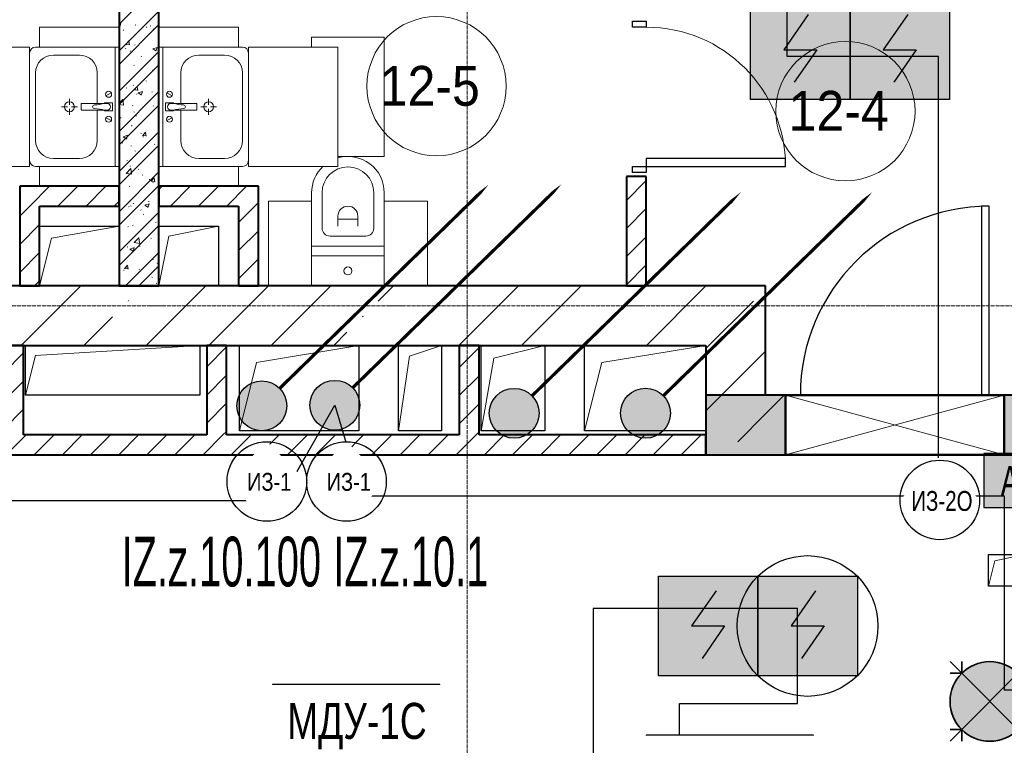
# Model space of a CAD drawing. Header units: millimetres. Extents: x -816133 to 919604, y 87941 to 147341.
# Tile 151 of 201: x -11502 to -6552, y 129264 to 132912. Entities that reach past the tile are written whole.
import ezdxf
from ezdxf.enums import TextEntityAlignment as Align

# ---------------------------------------------------------------- set-up
doc = ezdxf.new("R2010")
doc.units = ezdxf.units.MM
doc.set_wipeout_variables(frame=1)
doc.linetypes.add('ADSK_Линия сетки', pattern=[25, 20, -2.5, 0, -2.5])
doc.linetypes.add('Линия сетки', pattern=[25, 20, -2.5, 0, -2.5])
for name, color, linetype, lineweight in [('_АПС_Оборудование', 1, 'Continuous', 30), ('A-000-M_MASS', 7, 'Continuous', 18), ('A-010-A_ROOM', 7, 'Continuous', 20), ('A-200-M_WALL', 7, 'Continuous', 18), ('A-200-M_WALL_EXT', 7, 'Continuous', 18), ('A-200-M_WALL_INT', 7, 'Continuous', 18), ('A-200-M_WALL_PAT', 7, 'Continuous', 40), ('A-314-M_WINDOW', 7, 'Continuous', 18), ('A-325-M_DOOR', 7, 'Continuous', 18), ('A-325-M_DOOR_PANEL', 7, 'Continuous', 30), ('A-700-M_FFE', 7, 'Continuous', 18), ('M-520-M_DRAINAGE_FW', 7, 'Continuous', 18), ('RC-Извещатели_пожарные', 1, 'Continuous', 30), ('Z-030-M_GRID', 7, 'Continuous', 9), ('Z-060-M_DETAIL', 7, 'Continuous', 18), ('ОС', 5, 'Continuous', 25), ('СОУЭ', 1, 'Continuous', 30), ('СС-011-ПОЖ-СИГНАЛИЗАЦИЯ', 1, 'Continuous', 30), ('УГО АПС и АПЗ$0$_АПС_Оборудование', 1, 'Continuous', 30), ('УГО АПС и АПЗ$0$СС-011-ПОЖ-СИГНАЛИЗАЦИЯ', 1, 'Continuous', 30)]:
    doc.layers.add(name, color=color, linetype=linetype, lineweight=lineweight)
for name, color, linetype in [('EI_HATCH_GALV', 7, 'Continuous'), ('АПС', 5, 'Continuous'), ('ССПС', 5, 'Continuous')]:
    doc.layers.add(name, color=color, linetype=linetype)
doc.layers.add('УГО АПС и АПЗ$0$СС_СОУЭ', color=7, linetype='Continuous', lineweight=35, true_color=0x004961)
doc.styles.add('1111', font='ARIALN.TTF')
doc.styles.add('Arial Narrow', font='ARIALN.TTF', dxfattribs={"width": 0.9, "height": 600})
doc.styles.add('Arial Narrow_Нум', font='ARIALN.TTF', dxfattribs={"width": 0.7, "height": 250})
doc.styles.add('Arial_2', font='arial.ttf', dxfattribs={"width": 0.9, "height": 400})
doc.styles.add('CP.Text', font='arial.ttf')
doc.styles.add('ISOCPEUR', font='isocpeur.ttf', dxfattribs={"height": 300})

# ---------------------------------------------------------------- blocks, each defined once
blk = doc.blocks.new('10эт')
at = {"layer": 'A-200-M_WALL_PAT', "lineweight": 18}
h = blk.add_hatch(color=9, dxfattribs=at)
h.paths.add_polyline_path([(353851.7, 129601.1), (353851.7, 129901.1), (353751.1, 129901.1), (353751.1, 129601.1)])
h.paths.add_polyline_path([(352651.1, 129601.1), (352651.1, 129901.1), (352251.7, 129901.1), (352251.7, 129601.1)])
at = {"layer": 'A-000-M_MASS', "color": 9, "lineweight": 30}
for p, q in [((348901.7, 130751.1), (349301.7, 130751.1)), ((349501.7, 130751.1), (349801.7, 130751.1)), ((349801.7, 130751.1), (349801.7, 130451.1)), ((348831.7, 129901.1), (348831.7, 130151.1)), ((349706.7, 130151.1), (349706.7, 129901.1)), ((349906.7, 129721.1), (349906.7, 130151.1)), ((350506.7, 130151.1), (350506.7, 129721.1)), ((350706.7, 129721.1), (350706.7, 130151.1)), ((350921.7, 130151.1), (350921.7, 129721.1)), ((351121.7, 129721.1), (351121.7, 130151.1)), ((351441.7, 130151.1), (351441.7, 129721.1)), ((351641.7, 129721.1), (351641.7, 130151.1)), ((349706.7, 129901.1), (348831.7, 129901.1)), ((350506.7, 129721.1), (349906.7, 129721.1)), ((350921.7, 129721.1), (350706.7, 129721.1)), ((351441.7, 129721.1), (351121.7, 129721.1)), ((352251.7, 129721.1), (351641.7, 129721.1)), ((353671.7, 128940.9), (353671.7, 129100.9)), ((353671.7, 129100.9), (353851.7, 129100.9)), ((353851.7, 128940.9), (353671.7, 128940.9))]:
    blk.add_line(p, q, dxfattribs=at)
at = {"layer": 'A-000-M_MASS', "color": 9}
for p, q in [((348961.7, 130691.1), (349301.7, 130751.1)), ((349551.7, 130701.1), (349801.7, 130751.1)), ((348901.7, 130451.1), (348961.7, 130691.1)), ((349501.7, 130451.1), (349551.7, 130701.1)), ((348881.7, 130101.1), (349706.7, 130151.1)), ((349992.7, 130065.1), (350506.7, 130151.1)), ((350760.5, 130097.3), (350921.7, 130151.1)), ((351185.7, 130087.1), (351441.7, 130151.1)), ((351727.7, 130065.1), (352251.7, 130151.1)), ((348831.7, 129901.1), (348881.7, 130101.1)), ((350706.7, 129721.1), (350760.5, 130097.3)), ((351121.7, 129721.1), (351185.7, 130087.1)), ((349906.7, 129721.1), (349992.7, 130065.1)), ((351641.7, 129721.1), (351727.7, 130065.1)), ((353703.7, 129068.9), (353851.7, 129100.9)), ((353671.7, 128940.9), (353703.7, 129068.9))]:
    blk.add_line(p, q, dxfattribs=at)
at = {"layer": 'A-010-A_ROOM', "color": 9}
for centre in [(350897.1, 131454.6), (352952.8, 131329.1)]:
    blk.add_circle(centre, 350, dxfattribs=at)
at = {"layer": 'A-200-M_WALL', "color": 9, "lineweight": 40}
for p, q in [((352651.1, 129901.1), (352251.7, 129901.1)), ((352251.7, 129901.1), (352251.7, 129601.1)), ((353851.7, 129901.1), (353751.1, 129901.1)), ((352251.7, 129601.1), (352651.1, 129601.1)), ((353751.1, 129601.1), (353851.7, 129601.1))]:
    blk.add_line(p, q, dxfattribs=at)
at = {"layer": 'A-200-M_WALL_EXT', "color": 9, "lineweight": 40}
for p, q in [((352251.7, 130451.1), (347051.7, 130451.1)), ((352551.7, 130451.1), (352251.7, 130451.1)), ((352551.7, 129901.1), (352551.7, 130451.1)), ((347051.7, 130151.1), (352251.7, 130151.1)), ((352251.7, 130151.1), (352251.7, 129601.1)), ((352651.1, 129901.1), (352551.7, 129901.1)), ((352251.7, 129601.1), (352551.7, 129601.1)), ((352551.7, 129601.1), (352651.1, 129601.1))]:
    blk.add_line(p, q, dxfattribs=at)
at = {"layer": 'A-200-M_WALL_INT', "color": 9, "lineweight": 40}
for p, q in [((349301.7, 136951.1), (349301.7, 130451.1)), ((349501.7, 130451.1), (349501.7, 136951.1)), ((351951.7, 131001.1), (351851.7, 131001.1)), ((351851.7, 131001.1), (351851.7, 130451.1)), ((351951.7, 130451.1), (351951.7, 131001.1)), ((349301.7, 130951.1), (348801.7, 130951.1)), ((348801.7, 130951.1), (348801.7, 130851.1)), ((349301.7, 130851.1), (349301.7, 130951.1)), ((350001.7, 130951.1), (349501.7, 130951.1)), ((349501.7, 130951.1), (349501.7, 130851.1)), ((350001.7, 130851.1), (350001.7, 130951.1)), ((348801.7, 130851.1), (348801.7, 130451.1)), ((348901.7, 130851.1), (349301.7, 130851.1)), ((348901.7, 130451.1), (348901.7, 130851.1)), ((349501.7, 130851.1), (349901.7, 130851.1)), ((349901.7, 130851.1), (349901.7, 130451.1)), ((350001.7, 130451.1), (350001.7, 130851.1)), ((348801.7, 130451.1), (348901.7, 130451.1)), ((349301.7, 130451.1), (349501.7, 130451.1)), ((349901.7, 130451.1), (350001.7, 130451.1)), ((351851.7, 130451.1), (351951.7, 130451.1)), ((348821.7, 130151.1), (348721.7, 130151.1)), ((348821.7, 129701.1), (348821.7, 130151.1)), ((349841.7, 130151.1), (349741.7, 130151.1)), ((349741.7, 130151.1), (349741.7, 129701.1)), ((349841.7, 129701.1), (349841.7, 130151.1)), ((351111.7, 130151.1), (351011.7, 130151.1)), ((351011.7, 130151.1), (351011.7, 129701.1)), ((351111.7, 129701.1), (351111.7, 130151.1)), ((349741.7, 129701.1), (348821.7, 129701.1)), ((351011.7, 129701.1), (349841.7, 129701.1)), ((352251.7, 129701.1), (351111.7, 129701.1)), ((352251.7, 129601.1), (352251.7, 129701.1)), ((347051.7, 129601.1), (352251.7, 129601.1))]:
    blk.add_line(p, q, dxfattribs=at)
at = {"layer": 'A-200-M_WALL_PAT', "color": 9, "linetype": 'Continuous', "lineweight": 9}
for p, q in [((349301.7, 131766.1), (349501.7, 131966.1)), ((349301.7, 131631.4), (349501.7, 131831.4)), ((349301.7, 131769), (349310.5, 131772.4)), ((349301.7, 131564), (349501.7, 131764)), ((349304.4, 131752.9), (349310.6, 131771.3)), ((349382.8, 131761.6), (349385.5, 131763.7)), ((349301.7, 131755.8), (349304.2, 131754.2)), ((349322.3, 131735.3), (349325.6, 131735.7)), ((349437.7, 131750.5), (349441, 131750.9)), ((349457.8, 131757.5), (349460.6, 131755.7)), ((349473.1, 131742.1), (349475.6, 131739.9)), ((349335.2, 131664.8), (349353.5, 131663.2)), ((349335.4, 131664.8), (349350.1, 131682.3)), ((349353.7, 131662.1), (349350.2, 131681.2)), ((349379.1, 131660.2), (349381.8, 131662.2)), ((349301.7, 131429.3), (349501.7, 131629.3)), ((349332.9, 131643.5), (349335.7, 131641.7)), ((349357.5, 131630.3), (349360.9, 131630.7)), ((349471, 131641.7), (349486.1, 131631.4)), ((349471.1, 131641.5), (349492.5, 131649.7)), ((349486.4, 131630.1), (349492.5, 131648.6)), ((349495.6, 131636.6), (349498.4, 131634.8)), ((349411.8, 131604.9), (349414.3, 131602.7)), ((349301.7, 131362), (349501.7, 131562)), ((349375.4, 131558.7), (349378.1, 131560.8)), ((349469.5, 131535.4), (349472.9, 131535.8)), ((349436.3, 131480.8), (349439.1, 131479)), ((349301.7, 131227.3), (349501.7, 131427.3)), ((349337.8, 131446.8), (349340.6, 131445)), ((349371.7, 131457.3), (349374.4, 131459.3)), ((349377.5, 131435.6), (349395.7, 131434)), ((349377.7, 131435.5), (349392.4, 131453)), ((349389.4, 131415.2), (349392.7, 131415.6)), ((349396, 131432.8), (349392.5, 131451.9)), ((349396.8, 131420.6), (349412, 131410.4)), ((349396.9, 131420.4), (349418.3, 131428.6)), ((349399.2, 131423.1), (349401.7, 131420.8)), ((349412.2, 131409.1), (349418.4, 131427.5)), ((349466, 131425.2), (349469.3, 131425.7)), ((349500.5, 131439.9), (349501.7, 131439.1)), ((349301.7, 131368.5), (349320, 131387.5)), ((349323, 131359.8), (349319.6, 131388.7)), ((349301.7, 131362.1), (349323.3, 131358.7)), ((349301.7, 131159.9), (349501.7, 131359.9)), ((349368, 131355.8), (349370.7, 131357.8)), ((349375.6, 131325.9), (349378.4, 131324.1)), ((349472.2, 131356.2), (349474.7, 131353.9)), ((349501.2, 131320.2), (349501.7, 131320.3)), ((349309.2, 131294.9), (349312.5, 131295.4)), ((349385.8, 131305), (349389.1, 131305.5)), ((349301.7, 131025.2), (349501.7, 131225.2)), ((349364.3, 131254.3), (349367, 131256.4)), ((349410.9, 131219), (349413.4, 131216.7)), ((349420, 131206.3), (349434.7, 131223.8)), ((349438.3, 131203.5), (349434.8, 131222.6)), ((349305.6, 131184.8), (349308.9, 131185.2)), ((349316.3, 131170.2), (349319.1, 131168.4)), ((349322.6, 131199.6), (349337.8, 131189.4)), ((349322.8, 131199.4), (349344.1, 131207.6)), ((349338, 131188.1), (349344.2, 131206.5)), ((349419.8, 131206.3), (349438, 131204.7)), ((349421, 131200), (349424.4, 131200.4)), ((349301.7, 130957.9), (349501.7, 131157.9)), ((349360.6, 131152.9), (349363.2, 131154.9)), ((349380.5, 131129.2), (349383.4, 131127.4)), ((349479, 131163.3), (349481.8, 131161.5)), ((349340.9, 131079.8), (349344.2, 131080.2)), ((349301.7, 130823.2), (349501.7, 131023.2)), ((349336.6, 131015.4), (349360.4, 131040.2)), ((349356.9, 131051.4), (349359.5, 131053.4)), ((349363.4, 131012.4), (349360, 131041.4)), ((349398.3, 131037.1), (349400.8, 131034.9)), ((349336.6, 131015.6), (349363.7, 131011.4)), ((349418.3, 131008.4), (349421.2, 131006.6)), ((349452.9, 130984.9), (349456.2, 130985.3)), ((349462.1, 130977), (349480.3, 130975.4)), ((349462.3, 130977), (349477, 130994.5)), ((349471.3, 130970.2), (349473.8, 130967.9)), ((349480.6, 130974.3), (349477, 130993.4)), ((351851.7, 130880.6), (351951.7, 130980.6)), ((348801.7, 130941.9), (348810.9, 130951.1)), ((348852.3, 130851.1), (348952.3, 130951.1)), ((348993.7, 130851.1), (349093.7, 130951.1)), ((349135.1, 130851.1), (349235.1, 130951.1)), ((349301.7, 130755.8), (349501.7, 130955.8)), ((349353.2, 130949.9), (349355.8, 130952)), ((349501.7, 130934.8), (349518, 130951.1)), ((349559.4, 130851.1), (349659.4, 130951.1)), ((349700.8, 130851.1), (349800.8, 130951.1)), ((349842.3, 130851.1), (349942.3, 130951.1)), ((349276.6, 130851.1), (349301.7, 130876.2)), ((349449.3, 130874.7), (349452.6, 130875.2)), ((348801.7, 130800.5), (348852.3, 130851.1)), ((349301.7, 130621.1), (349501.7, 130821.1)), ((349349.5, 130848.5), (349352.1, 130850.5)), ((349359, 130852.6), (349361.8, 130850.8)), ((349372.7, 130864.7), (349376, 130865.1)), ((349410, 130833), (349412.5, 130830.7)), ((349430.4, 130855.9), (349445.6, 130845.6)), ((349430.6, 130855.7), (349451.9, 130863.9)), ((349445.8, 130844.3), (349452, 130862.8)), ((349901.7, 130769.1), (349983.7, 130851.1)), ((349983.7, 130851.1), (350001.7, 130869.1)), ((351851.7, 130739.2), (351951.7, 130839.2)), ((349304.2, 130764.1), (349301.7, 130777.8)), ((349423.2, 130811.7), (349426.1, 130809.9)), ((348801.7, 130659), (348901.7, 130759)), ((349301.7, 130765.5), (349304, 130765.3)), ((349301.7, 130553.8), (349501.7, 130753.8)), ((349345.8, 130747), (349348.4, 130749)), ((349369.1, 130754.5), (349372.4, 130755)), ((349484.5, 130769.7), (349487.9, 130770.2)), ((349499.7, 130766.5), (349501.7, 130768)), ((349901.7, 130627.7), (350001.7, 130727.7)), ((349377, 130668.1), (349400.8, 130692.8)), ((349403.8, 130665.1), (349400.4, 130694)), ((349461, 130690.8), (349463.9, 130689)), ((351851.7, 130597.8), (351951.7, 130697.8)), ((349342.1, 130645.5), (349344.7, 130647.6)), ((349356.2, 130634.8), (349371.4, 130624.6)), ((349356.4, 130634.6), (349377.7, 130642.8)), ((349371.6, 130623.3), (349377.8, 130641.7)), ((349377, 130668.2), (349404.1, 130664)), ((349397.4, 130651.2), (349399.9, 130648.9)), ((349404.4, 130649.5), (349407.7, 130649.9)), ((349496, 130665), (349498.7, 130667.1)), ((348801.7, 130517.6), (348901.7, 130617.6)), ((349333.7, 130451.1), (349501.7, 130619.1)), ((349470.4, 130584.2), (349472.9, 130582)), ((349901.7, 130486.3), (350001.7, 130586.3)), ((349324.2, 130529.3), (349327.5, 130529.7)), ((349328.1, 130537.6), (349346.3, 130536)), ((349328.3, 130537.6), (349343, 130555.1)), ((349338.3, 130544.1), (349341, 130546.1)), ((349346.5, 130534.8), (349343, 130553.9)), ((349401.1, 130451.1), (349501.7, 130551.7)), ((349401.7, 130535), (349404.5, 130533.2)), ((349492.3, 130563.6), (349495, 130565.6)), ((351851.7, 130456.4), (351951.7, 130556.4)), ((348876.6, 130451.1), (348901.7, 130476.2)), ((349303.2, 130501), (349306.1, 130499.2)), ((349466, 130494.1), (349468.8, 130492.3)), ((348809.2, 130151.1), (349109.2, 130451.1)), ((349437.8, 130151.1), (349737.8, 130451.1)), ((349488.6, 130462.1), (349491.3, 130464.1)), ((349752.1, 130151.1), (350052.1, 130451.1)), ((350066.4, 130151.1), (350366.4, 130451.1)), ((350604.1, 130374.4), (350680.7, 130451.1)), ((350695.1, 130151.1), (350995.1, 130451.1)), ((351009.4, 130151.1), (351309.4, 130451.1)), ((351323.7, 130151.1), (351623.7, 130451.1)), ((351782.8, 130295.8), (351938, 130451.1)), ((351952.3, 130151.1), (352251.7, 130450.5)), ((352251.7, 130450.5), (352252.3, 130451.1)), ((349346.9, 130374.4), (349349.3, 130376.8)), ((352251.7, 130136.2), (352490, 130374.4)), ((349123.5, 130151.1), (349268.3, 130295.8)), ((350525.5, 130295.8), (350527.9, 130298.2)), ((350380.7, 130151.1), (350447, 130217.3)), ((351704.2, 130217.3), (351706.6, 130219.6)), ((349741.7, 130043.4), (349841.7, 130143.4)), ((351011.7, 130040.6), (351111.7, 130140.6)), ((348721.7, 130013.4), (348821.7, 130113.4)), ((352251.7, 129821.9), (352551.7, 130121.9)), ((349741.7, 129902), (349841.7, 130002)), ((351011.7, 129899.2), (351111.7, 129999.2)), ((348721.7, 129871.9), (348821.7, 129971.9)), ((352551.7, 129807.5), (352645.2, 129901.1)), ((348721.7, 129730.5), (348821.7, 129830.5)), ((349741.7, 129760.6), (349841.7, 129860.6)), ((351011.7, 129757.8), (351111.7, 129857.8)), ((352411.4, 129667.2), (352551.7, 129807.5)), ((348733.7, 129601.1), (348833.7, 129701.1)), ((348875.1, 129601.1), (348975.1, 129701.1)), ((349016.5, 129601.1), (349116.5, 129701.1)), ((349157.9, 129601.1), (349257.9, 129701.1)), ((349299.4, 129601.1), (349399.4, 129701.1)), ((349440.8, 129601.1), (349540.8, 129701.1)), ((349582.2, 129601.1), (349682.2, 129701.1)), ((349723.6, 129601.1), (349823.6, 129701.1)), ((349823.6, 129701.1), (349841.7, 129719.1)), ((349865, 129601.1), (349965, 129701.1)), ((350006.5, 129601.1), (350106.5, 129701.1)), ((350147.9, 129601.1), (350247.9, 129701.1)), ((350289.3, 129601.1), (350389.3, 129701.1)), ((350430.7, 129601.1), (350530.7, 129701.1)), ((350572.1, 129601.1), (350672.1, 129701.1)), ((350713.6, 129601.1), (350813.6, 129701.1)), ((350855, 129601.1), (350955, 129701.1)), ((350996.4, 129601.1), (351096.4, 129701.1)), ((351096.4, 129701.1), (351111.7, 129716.4)), ((351137.8, 129601.1), (351237.8, 129701.1)), ((351279.3, 129601.1), (351379.3, 129701.1)), ((351420.7, 129601.1), (351520.7, 129701.1)), ((351562.1, 129601.1), (351662.1, 129701.1)), ((351703.5, 129601.1), (351803.5, 129701.1)), ((351844.9, 129601.1), (351944.9, 129701.1)), ((351986.4, 129601.1), (352086.4, 129701.1)), ((352127.8, 129601.1), (352227.8, 129701.1))]:
    blk.add_line(p, q, dxfattribs=at)
at = {"layer": 'A-314-M_WINDOW', "color": 9, "lineweight": 50}
for p, q in [((352651.1, 129601.1), (352651.1, 129901.1)), ((352651.1, 129901.1), (353751.1, 129901.1)), ((353751.1, 129901.1), (353751.1, 129601.1)), ((353751.1, 129601.1), (352651.1, 129601.1))]:
    blk.add_line(p, q, dxfattribs=at)
at = {"layer": 'A-325-M_DOOR', "color": 9, "lineweight": 30}
for p, q in [((351881.7, 131781.1), (351951.7, 131781.1)), ((351881.7, 131751.1), (351881.7, 131781.1)), ((351951.7, 131781.1), (351951.7, 131751.1)), ((351951.7, 131751.1), (351881.7, 131751.1)), ((352651.7, 131091.1), (351951.7, 131091.1)), ((351951.7, 131091.1), (351951.7, 131051.1)), ((352651.7, 131051.1), (352651.7, 131091.1)), ((351881.7, 131051.1), (351951.7, 131051.1)), ((351881.7, 131021.1), (351881.7, 131051.1)), ((351951.7, 131021.1), (351881.7, 131021.1)), ((351951.7, 131051.1), (352651.7, 131051.1)), ((351951.7, 131051.1), (352651.7, 131051.1)), ((351951.7, 131051.1), (351951.7, 131021.1))]:
    blk.add_line(p, q, dxfattribs=at)
at = {"layer": 'A-325-M_DOOR', "color": 9, "lineweight": 9}
blk.add_arc((351951.7, 131051.1), 700, 0, 90, dxfattribs=at)
at = {"layer": 'A-325-M_DOOR_PANEL', "color": 9}
for p, q in [((353676.1, 130851.1), (353636.1, 130851.1)), ((353636.1, 130851.1), (353636.1, 129901.1)), ((353676.1, 129901.1), (353676.1, 130851.1))]:
    blk.add_line(p, q, dxfattribs=at)
blk.add_arc((353676.1, 129901.1), 950, 90, 180, dxfattribs=at)
at = {"layer": 'A-700-M_FFE', "color": 9, "lineweight": 9}
for p, q in [((349301.7, 131751.1), (348901.7, 131751.1)), ((348901.7, 131751.1), (348901.7, 131651.1)), ((349901.7, 131751.1), (349501.7, 131751.1)), ((349901.7, 131651.1), (349901.7, 131751.1)), ((350634.2, 131701.1), (350269.2, 131701.1)), ((350269.2, 131701.1), (350269.2, 131651.1)), ((350634.2, 131101.1), (350634.2, 131701.1)), ((348851.7, 131651.1), (348401.7, 131651.1)), ((348851.7, 131051.1), (348851.7, 131651.1)), ((348901.7, 131651.1), (349301.7, 131651.1)), ((349501.7, 131651.1), (349901.7, 131651.1)), ((350401.7, 131651.1), (349951.7, 131651.1)), ((349951.7, 131651.1), (349951.7, 131051.1)), ((350401.7, 131051.1), (350401.7, 131651.1)), ((350401.7, 131101.1), (350634.2, 131101.1)), ((348401.7, 131051.1), (348851.7, 131051.1)), ((349301.7, 131051.1), (348901.7, 131051.1)), ((348901.7, 131051.1), (348901.7, 130951.1)), ((349901.7, 131051.1), (349501.7, 131051.1)), ((349901.7, 130951.1), (349901.7, 131051.1)), ((349951.7, 131051.1), (350401.7, 131051.1)), ((350269.2, 130876.1), (350051.7, 130876.1)), ((350051.7, 130876.1), (350051.7, 130451.1)), ((350851.7, 130876.1), (350634.2, 130876.1)), ((350851.7, 130451.1), (350851.7, 130876.1))]:
    blk.add_line(p, q, dxfattribs=at)
at = {"layer": 'M-520-M_DRAINAGE_FW', "color": 9}
for p, q in [((348901.7, 131651.1), (348881.7, 131651.1)), ((349281.7, 131651.1), (349281.7, 131051.1)), ((349521.7, 131651.1), (349521.7, 131051.1)), ((349901.7, 131651.1), (349921.7, 131651.1)), ((349101.7, 131611.1), (348971.7, 131611.1)), ((349701.7, 131611.1), (349831.7, 131611.1)), ((348881.7, 131521.1), (348881.7, 131181.1)), ((349191.7, 131368.1), (349191.7, 131521.1)), ((349611.7, 131368.1), (349611.7, 131521.1)), ((349921.7, 131521.1), (349921.7, 131181.1)), ((349261.9, 131420.7), (349235.4, 131406.7)), ((349541.5, 131420.7), (349568, 131406.7)), ((349051.7, 131361.1), (349051.7, 131391.1)), ((349110.8, 131365.1), (349110.8, 131337.1)), ((349228.7, 131368.1), (349113.8, 131368.1)), ((349268.7, 131371.1), (349228.7, 131371.1)), ((349228.7, 131371.1), (349228.7, 131368.1)), ((349241.7, 131368.1), (349228.7, 131368.1)), ((349268.7, 131331.1), (349268.7, 131371.1)), ((349534.8, 131371.1), (349574.8, 131371.1)), ((349534.8, 131331.1), (349534.8, 131371.1)), ((349561.7, 131368.1), (349574.8, 131368.1)), ((349574.8, 131371.1), (349574.8, 131368.1)), ((349574.8, 131368.1), (349689.6, 131368.1)), ((349692.6, 131365.1), (349692.6, 131337.1)), ((349751.7, 131361.1), (349751.7, 131391.1)), ((349011.7, 131351.1), (349041.7, 131351.1)), ((349051.7, 131311.1), (349051.7, 131341.1)), ((349091.7, 131351.1), (349061.7, 131351.1)), ((349113.8, 131334.1), (349228.7, 131334.1)), ((349191.7, 131181.1), (349191.7, 131334.1)), ((349228.7, 131334.1), (349241.7, 131334.1)), ((349228.7, 131334.1), (349228.7, 131331.1)), ((349228.7, 131331.1), (349268.7, 131331.1)), ((349574.8, 131331.1), (349534.8, 131331.1)), ((349574.8, 131334.1), (349561.7, 131334.1)), ((349689.6, 131334.1), (349574.8, 131334.1)), ((349574.8, 131334.1), (349574.8, 131331.1)), ((349611.7, 131181.1), (349611.7, 131334.1)), ((349711.7, 131351.1), (349741.7, 131351.1)), ((349751.7, 131311.1), (349751.7, 131341.1)), ((349791.7, 131351.1), (349761.7, 131351.1)), ((349261.9, 131281.4), (349235.4, 131295.4)), ((349541.5, 131281.4), (349568, 131295.4)), ((348971.7, 131091.1), (349101.7, 131091.1)), ((349831.7, 131091.1), (349701.7, 131091.1)), ((348881.7, 131051.1), (348901.7, 131051.1)), ((349921.7, 131051.1), (349901.7, 131051.1)), ((350269.2, 130651.1), (350269.2, 130918.6)), ((350321.7, 130918.6), (350321.7, 130741.1)), ((350581.7, 130741.1), (350581.7, 130918.6)), ((350634.2, 130918.6), (350634.2, 130651.1)), ((350401.7, 130801.1), (350401.7, 130751.1)), ((350401.7, 130786.1), (350501.7, 130786.1)), ((350501.7, 130751.1), (350501.7, 130801.1)), ((350361.7, 130701.1), (350541.7, 130701.1)), ((350634.2, 130651.1), (350269.2, 130651.1)), ((350269.2, 130601.1), (350269.2, 130651.1)), ((350269.2, 130651.1), (350634.2, 130651.1)), ((350634.2, 130651.1), (350634.2, 130601.1)), ((350269.2, 130601.1), (350634.2, 130601.1)), ((350269.2, 130451.1), (350269.2, 130601.1)), ((350634.2, 130601.1), (350269.2, 130601.1)), ((350634.2, 130601.1), (350634.2, 130451.1))]:
    blk.add_line(p, q, dxfattribs=at)
for centre, radius, start, end in [((348881.7, 131621.1), 30, 90, 180), ((349921.7, 131621.1), 30, 0, 90), ((348971.7, 131521.1), 90, 90, 180), ((349101.7, 131521.1), 90, 0, 90), ((349701.7, 131521.1), 90, 90, 180), ((349831.7, 131521.1), 90, 0, 90), ((349248.7, 131413.7), 15, 90, 270), ((349248.7, 131413.7), 15, 270, 90), ((349554.8, 131413.7), 15, 90, 270), ((349554.8, 131413.7), 15, 270, 90), ((349051.7, 131351.1), 25, 90, 270), ((349051.7, 131351.1), 25, 270, 90), ((349113.8, 131365.1), 3, 90, 180), ((349113.8, 131365.1), 3, 99.0532, 165), ((349171.8, 131568.7), 208.5, 271.5946, 285.8177), ((349241.7, 131351.1), 17, 270, 90), ((349561.7, 131351.1), 17, 90, 270), ((349631.6, 131568.7), 208.5, 254.1823, 268.4054), ((349689.6, 131365.1), 3, 0, 90), ((349689.6, 131365.1), 3, 15, 75), ((349751.7, 131351.1), 25, 90, 270), ((349751.7, 131351.1), 25, 270, 90), ((349113.8, 131337.1), 3, 180, 270), ((349113.8, 131337.1), 3, 195, 260.9468), ((349177.6, 131351.1), 9.19, 90, 270), ((349171.8, 131133.4), 208.5, 74.1823, 88.4054), ((349631.6, 131133.4), 208.5, 91.5946, 105.8177), ((349625.8, 131351.1), 9.19, 270, 90), ((349689.6, 131337.1), 3, 270, 0), ((349689.6, 131337.1), 3, 285, 345), ((349248.7, 131288.4), 15, 90, 270), ((349248.7, 131288.4), 15, 270, 90), ((349554.8, 131288.4), 15, 90, 270), ((349554.8, 131288.4), 15, 270, 90), ((348971.7, 131181.1), 90, 180, 270), ((349101.7, 131181.1), 90, 270, 0), ((349701.7, 131181.1), 90, 180, 270), ((349831.7, 131181.1), 90, 270, 0), ((348881.7, 131081.1), 30, 180, 270), ((349921.7, 131081.1), 30, 270, 0), ((350451.7, 130918.6), 182.5, 0, 105.9425), ((350451.7, 130918.6), 182.5, 133.2141, 180), ((350451.7, 130918.6), 130, 0, 180), ((350451.7, 130801.1), 50, 0, 180), ((350361.7, 130741.1), 40, 180, 270), ((350541.7, 130741.1), 40, 270, 0), ((350451.7, 130526.1), 20, 0, 180), ((350451.7, 130526.1), 20, 180, 0)]:
    blk.add_arc(centre, radius, start, end, dxfattribs=at)
at = {"layer": 'Z-030-M_GRID', "color": 9, "linetype": 'Линия сетки'}
blk.add_line((351051.7, 116076.8), (351051.7, 137026.1), dxfattribs=at)
at = {"layer": 'Z-030-M_GRID', "color": 9, "linetype": 'ADSK_Линия сетки'}
blk.add_line((358421.7, 130351.1), (308438.4, 130351.1), dxfattribs=at)
at = {"layer": 'Z-060-M_DETAIL', "color": 9}
for p, q in [((352651.1, 129901.1), (352651.1, 129601.1)), ((353751.1, 129901.1), (352651.1, 129901.1)), ((353751.1, 129901.1), (352651.1, 129601.1)), ((352651.1, 129901.1), (353751.1, 129601.1)), ((353751.1, 129901.1), (353751.1, 129601.1)), ((352651.1, 129601.1), (353751.1, 129601.1))]:
    blk.add_line(p, q, dxfattribs=at)
at = {"layer": 'A-010-A_ROOM', "color": 9, "lineweight": 30, "style": 'Arial_2', "width": 0.9}
for s, p in [('12-5', (350611.7, 131356.3)), ('12-4', (352667.4, 131230.8))]:
    blk.add_text(s, height=200, dxfattribs=at).set_placement(p)
blk = doc.blocks.new('*U1156')
at = {"ltscale": 100}
h = blk.add_hatch(color=256, dxfattribs=at)
h.dxf.hatch_style = 1
h.paths.add_polyline_path([(-34.8, 0, 1), (34.8, 0, 1)])
at = {"lineweight": 30}
blk.add_lwpolyline([(312.8, 312.8, 0, 45, 0), (185.6, 185.6, 4.5, 4.5, 0), (24.6, 24.6, 4.5, 4.5, 0)], format="xyseb", dxfattribs=at)
blk.add_circle((0, 0), 34.8, dxfattribs=at)
blk = doc.blocks.new('УГО АПС и АПЗ$0$точка сбора')
h = blk.add_hatch(color=2)
h.dxf.hatch_style = 1
h.paths.add_polyline_path([(88.4, -88.4), (0, 0), (-88.4, -88.4, 0.414214)])
h.paths.add_polyline_path([(88.4, 88.4, 0.414214), (-88.4, 88.4), (0, 0)])
h = blk.add_hatch(color=255)
h.dxf.hatch_style = 1
h.paths.add_polyline_path([(0, 0), (-88.4, 88.4, 0.198912), (-125, 0, 0.198912), (-88.4, -88.4)])
h.paths.add_polyline_path([(125, 0, 0.198912), (88.4, 88.4), (0, 0), (88.4, -88.4, 0.198912)])
at = {"layer": 'УГО АПС и АПЗ$0$СС_СОУЭ', "color": 1}
for p, q in [((-88.4, 88.4), (-125, 125)), ((-88.4, 88.4), (-88.4, 125)), ((88.4, 88.4), (125, 125)), ((88.4, 88.4), (88.4, 125)), ((-88.4, 88.4), (-125, 88.4)), ((88.4, 88.4), (125, 88.4)), ((-88.4, -88.4), (-125, -125)), ((-88.4, -88.4), (-125, -88.4)), ((-88.4, -88.4), (-88.4, -125)), ((88.4, -88.4), (125, -125)), ((88.4, -88.4), (88.4, -125)), ((88.4, -88.4), (125, -88.4))]:
    blk.add_line(p, q, dxfattribs=at)
for points in [[(-88.4, 88.4), (88.4, -88.4)], [(-88.4, -88.4), (88.4, 88.4)]]:
    blk.add_lwpolyline(points, dxfattribs=at)
blk.add_circle((0, 0), 125, dxfattribs=at)
blk = doc.blocks.new('ИП 212-64 прот.R3')
at = {"layer": 'EI_HATCH_GALV', "lineweight": 30, "true_color": 0xffffff}
h = blk.add_hatch(color=7, dxfattribs=at)
h.dxf.hatch_style = 1
h.paths.add_polyline_path([(-2.5, 2.5), (2.5, 2.5), (2.5, -2.5), (-2.5, -2.5)])
at = {"color": 1, "linetype": 'ByBlock', "lineweight": -2}
for p, q in [((0.397, 1.766), (-0.83, 0)), ((-0.83, 0), (0.829, 0)), ((0.829, 0), (-0.306, -1.637))]:
    blk.add_line(p, q, dxfattribs=at)
at = {"color": 1, "linetype": 'ByBlock', "lineweight": -2, "ltscale": 0.1}
blk.add_lwpolyline([(-2.5, 2.5), (2.5, 2.5), (2.5, -2.5), (-2.5, -2.5)], close=True, dxfattribs=at)
blk = doc.blocks.new('УГО АПС и АПЗ$0$A$C0ED213A1')
blk.add_wipeout([(-199.9, -0.4), (0.1, -200.4), (200.1, -0.4), (0.1, 199.6)])
blk.add_circle((0.1, -0.4), 200)
at = {"layer": 'УГО АПС и АПЗ$0$СС-011-ПОЖ-СИГНАЛИЗАЦИЯ', "color": 1, "style": 'Arial Narrow', "width": 0.9}
blk.add_text('ИЗ-2О', height=100, dxfattribs=at).set_placement((-143.7, -55.5))
blk = doc.blocks.new('_МДУ')
at = {"color": 1}
blk.add_wipeout([(-350, 175), (350, 175), (350, -175), (-350, -175)], dxfattribs=at)
at = {"layer": 'АПС', "color": 1, "lineweight": 30, "ltscale": 200}
blk.add_lwpolyline([(350, 175), (-350, 175), (-350, -175), (350, -175)], close=True, dxfattribs=at)
at = {"layer": 'АПС', "color": 0, "lineweight": 30, "ltscale": 200, "insert": (3.3, -0.1), "char_height": 150.98, "width": 668.294, "attachment_point": 5, "style": 'Arial Narrow', "bg_fill": 2}
blk.add_mtext('МДУ-1С', dxfattribs=at)
blk = doc.blocks.new('авфывыа')
at = {"lineweight": 40, "ltscale": 2, "true_color": 0xffffff}
h = blk.add_hatch(color=7, dxfattribs=at)
h.dxf.hatch_style = 1
h.paths.add_polyline_path([(287339.8, 199930.1), (287843.1, 199930.1), (287843.1, 200202), (287339.8, 200202)])
at = {"layer": 'ОС', "color": 1, "lineweight": 30}
blk.add_lwpolyline([(287843.1, 200202), (287339.8, 200202), (287339.8, 199930.1), (287843.1, 199930.1)], close=True, dxfattribs=at)
at = {"layer": 'ССПС', "color": 1, "lineweight": -2, "ltscale": 1000, "style": '1111', "width": 0.8}
blk.add_text('АМ-1', height=150.98, dxfattribs=at).set_placement((287424.9, 199987.5))
blk = doc.blocks.new('ИЗ-1')
blk.add_wipeout([(469978.6, -66892.6), (470178.6, -67092.6), (470378.6, -66892.6), (470178.6, -66692.6)])
blk.add_circle((470178.6, -66892.6), 200)
at = {"layer": 'УГО АПС и АПЗ$0$СС-011-ПОЖ-СИГНАЛИЗАЦИЯ', "color": 1, "style": 'CP.Text', "width": 0.8}
blk.add_text('ИЗ-1', height=90, dxfattribs=at).set_placement((470079, -66939.2))
blk = doc.blocks.new('*U1208')
at = {"layer": 'EI_HATCH_GALV', "lineweight": 30, "true_color": 0xffffff}
h = blk.add_hatch(color=7, dxfattribs=at)
h.dxf.hatch_style = 1
h.paths.add_polyline_path([(-2.5, 2.5), (2.5, 2.5), (2.5, -2.5), (-2.5, -2.5)])
at = {"color": 1, "linetype": 'ByBlock', "lineweight": -2}
for p, q in [((0.397, 1.766), (-0.83, 0)), ((-0.83, 0), (0.829, 0)), ((0.829, 0), (-0.306, -1.637))]:
    blk.add_line(p, q, dxfattribs=at)
at = {"color": 1, "linetype": 'ByBlock', "lineweight": -2, "ltscale": 0.1}
blk.add_lwpolyline([(-2.5, 2.5), (2.5, 2.5), (2.5, -2.5), (-2.5, -2.5)], close=True, dxfattribs=at)
at = {"layer": 'RC-Извещатели_пожарные'}
blk.add_circle((0, 0), 3.536, dxfattribs=at)
at = {"layer": 'RC-Извещатели_пожарные', "style": 'ISOCPEUR'}
blk.add_attdef('PSTN', text='', height=2.5, dxfattribs=at).set_placement((5.333, 2.657), align=Align.BOTTOM_CENTER)

msp = doc.modelspace()

# ---------------------------------------------------------------- linework, layer by layer
at = {"layer": 'СС-011-ПОЖ-СИГНАЛИЗАЦИЯ', "ltscale": 100}
msp.add_lwpolyline([(-6882.7, 130708.4), (-6882.7, 132727.3), (-7644.6, 132727.3), (-7644.6, 134219.2), (-9186.5, 134219.2), (-9186.5, 136906.8), (-4902.1, 136906.8), (-4902.1, 133941.1), (-3807.9, 133941.1)], dxfattribs=at)
at = {"layer": 'СС-011-ПОЖ-СИГНАЛИЗАЦИЯ'}
for points in [[(-31366.8, 130514.6), (-25403.8, 130514.6), (-25403.8, 129931.6), (-24893.1, 129931.6), (-24893.1, 130508.6), (-21347.1, 130508.6), (-21347.1, 131090), (-20831.4, 131090), (-20831.4, 130508.7), (-15578.7, 130508.7), (-15578.7, 129980.4), (-14393.1, 129980.4), (-14393.1, 130495.2), (-10191.1, 130495.2), (-9918, 130973.4)], [(-9918, 130973.4), (-9782.4, 130517.4), (-6553.6, 130517.4), (-6553.6, 129543.3), (-2808.8, 129543.3), (-2808.8, 129307.3), (-2808.8, 129307.3), (-2808.8, 128555.8)], [(-8185.1, 127848.7), (-8185.1, 129474.9), (-7592.6, 129474.9), (-7592.6, 129952.2), (-8619.1, 129952.2), (-8619.1, 129224.3)]]:
    msp.add_lwpolyline(points, dxfattribs=at)

# ---------------------------------------------------------------- block references
at = {"xscale": 3.600000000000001, "yscale": 3.600000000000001, "zscale": 3.600000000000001, "rotation": 359.2880171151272}
for p in [(-10284.6, 130970.8), (-9918, 130973.4), (-9016.4, 130933), (-8356.3, 130933.2)]:
    msp.add_blockref('*U1156', p, dxfattribs=at)
at = {"layer": 'RC-Извещатели_пожарные', "xscale": 100, "yscale": 100, "zscale": 100}
msp.add_blockref('*U1208', (-7541.1, 129863.7), dxfattribs=at)
at = {"layer": 'СОУЭ', "color": 6, "xscale": 100, "yscale": 100, "zscale": 100}
for p in [(-7577.7, 132760.7), (-7077.7, 132760.7), (-8041.1, 129863.7)]:
    msp.add_blockref('ИП 212-64 прот.R3', p, dxfattribs=at)
at = {"layer": 'СС-011-ПОЖ-СИГНАЛИЗАЦИЯ', "color": 9, "lineweight": 30}
msp.add_blockref('10эт', (-360303.7, 1122.9), dxfattribs=at)
at = {"layer": 'УГО АПС и АПЗ$0$_АПС_Оборудование', "xscale": 1.6, "yscale": 1.6, "zscale": 1.6, "rotation": 270}
msp.add_blockref('УГО АПС и АПЗ$0$точка сбора', (-6625.1, 129484.5, 0), dxfattribs=at)

# ---------------------------------------------------------------- texts
at = {"lineweight": 30, "style": 'Arial Narrow_Нум', "width": 0.7}
for s, p in [('IZ.z.10.100', (-10990, 130062.5)), ('IZ.z.10.1', (-9926, 130062.5))]:
    msp.add_text(s, height=250, dxfattribs=at).set_placement(p)

# ---------------------------------------------------------------- next in the draw order: block references
at = {"layer": '_АПС_Оборудование', "color": 0, "lineweight": 30, "xscale": 1.2, "yscale": 1.2, "zscale": 1.2}
for p in [(-9810.6, 129360.4), (-7932, 129104.6)]:
    msp.add_blockref('_МДУ', p, dxfattribs=at)
at = {"layer": 'RC-Извещатели_пожарные', "lineweight": 30}
msp.add_blockref('ИЗ-1', (-480437.8, 197482.6), dxfattribs=at)
at = {"layer": 'УГО АПС и АПЗ$0$_АПС_Оборудование'}
msp.add_blockref('УГО АПС и АПЗ$0$A$C0ED213A1', (-6876.4, 130497.9), dxfattribs=at)

# ---------------------------------------------------------------- next in the draw order: block references
at = {"color": 6}
msp.add_blockref('авфывыа', (-293995, -69470.6), dxfattribs=at)
at = {"layer": 'RC-Извещатели_пожарные', "lineweight": 30}
msp.add_blockref('ИЗ-1', (-480037.8, 197482.6), dxfattribs=at)

doc.saveas('drawing.dxf')
